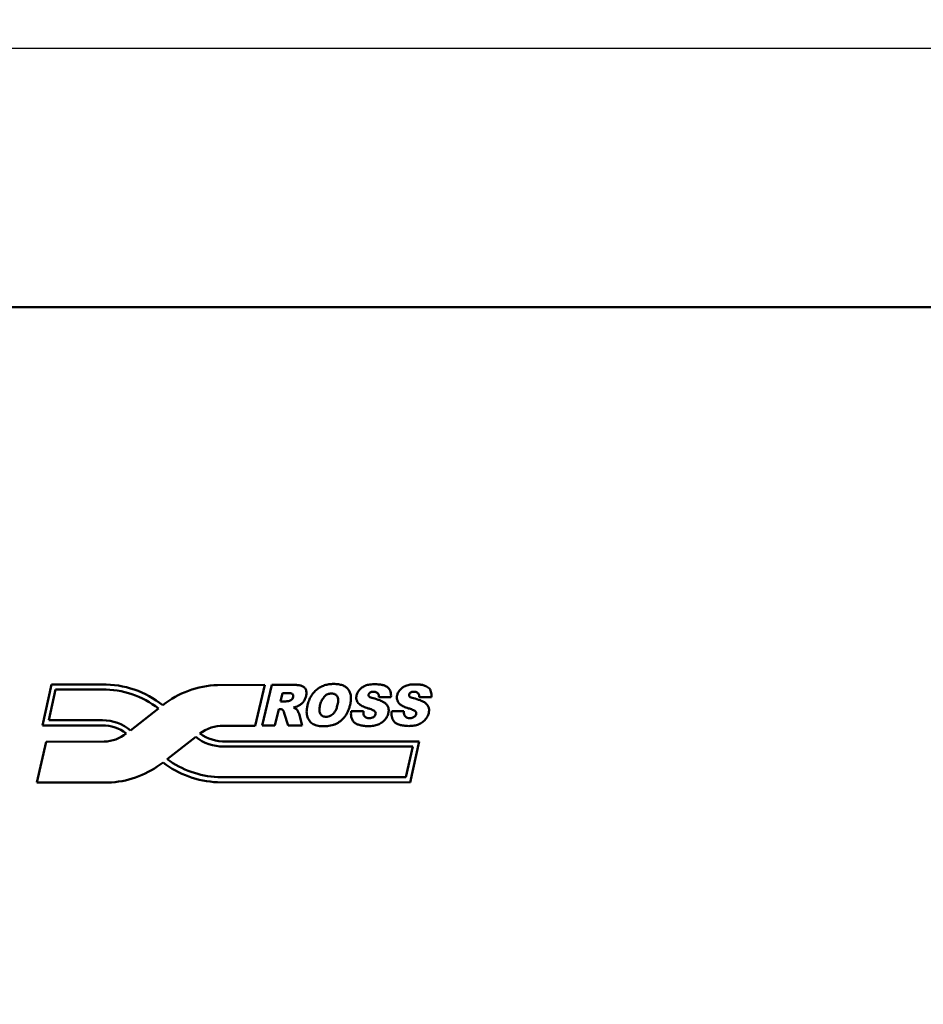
# Model space of a CAD drawing. Header units: inches. Extents: x 1.4 to 53.9, y 1.3 to 58.
# Tile 226 of 227: x 41.6 to 47.3, y 49.1 to 55.4. Entities that reach past the tile are written whole.
import ezdxf

# ---------------------------------------------------------------- set-up
doc = ezdxf.new("R2010")
doc.units = ezdxf.units.IN
doc.header["$MEASUREMENT"] = 0
doc.layers.add('Dimension (ANSI)', color=7, linetype='Continuous', lineweight=25)
doc.layers.add('Visible (ANSI)', color=7, linetype='Continuous', lineweight=50)
doc.styles.add('Note Text (ANSI)', font='tahoma.ttf')
doc.dimstyles.new('Default (ANSI)', dxfattribs={"dimtxt": 0.25, "dimasz": 0.098425, "dimexe": 0.125, "dimexo": 0.0625, "dimgap": 0.031496, "dimtad": 0, "dimtih": 1, "dimtoh": 1, "dimrnd": 1e-08, "dimzin": 4, "dimdsep": 46, "dimtxsty": 'Note Text (ANSI)', "dimcen": 0.09, "dimdle": 0.393701, "dimclrd": 256, "dimclre": 256, "dimclrt": 256, "dimadec": 0, "dimazin": 1, "dimtfac": 1, "dimtofl": 0, "dimtmove": 0, "dimatfit": 3, "dimfxl": 1, "dimtolj": 1, "dimtzin": 4, "dimlwd": -1, "dimlwe": -1, "dimarcsym": 0})

# ---------------------------------------------------------------- blocks, each defined once
blk = doc.blocks.new('*D8')
at = {"layer": 'Defpoints', "color": 0, "transparency": 16777216}
for p in [(51.3302, 55.1945), (17.5862, 52.9111), (51.3302, 52.9061)]:
    blk.add_point(p, dxfattribs=at)
at = {"layer": 'Dimension (ANSI)', "transparency": 16777216}
for p, q in [((17.5862, 52.9736), (17.5862, 55.3195)), ((51.3302, 52.9686), (51.3302, 55.3195)), ((17.6846, 55.1945), (33.4085, 55.1945)), ((51.2318, 55.1945), (35.5079, 55.1945))]:
    blk.add_line(p, q, dxfattribs=at)
for points in [[(17.6846, 55.2109), (17.6846, 55.1781), (17.5862, 55.1945)], [(51.2318, 55.2109), (51.2318, 55.1781), (51.3302, 55.1945)]]:
    blk.add_solid(points, dxfattribs=at)
at = {"layer": 'Dimension (ANSI)', "transparency": 16777216, "insert": (33.44, 55.3581), "char_height": 0.25, "attachment_point": 1, "style": 'Note Text (ANSI)'}
blk.add_mtext('\\A1;33.74 [857.1]', dxfattribs=at)
blk = doc.blocks.new('*D9')
at = {"layer": 'Defpoints', "color": 0, "transparency": 16777216}
for p in [(50.6902, 53.5461), (46.2049, 35.2944), (52.9737, 35.2944)]:
    blk.add_point(p, dxfattribs=at)
at = {"layer": 'Dimension (ANSI)', "transparency": 16777216}
for p, q in [((50.7527, 53.5461), (53.0987, 53.5461)), ((52.9737, 53.4476), (52.9737, 45.8174)), ((52.9737, 35.3928), (52.9737, 45.4273)), ((46.2674, 35.2944), (53.0987, 35.2944))]:
    blk.add_line(p, q, dxfattribs=at)
for points in [[(52.9573, 53.4476), (52.9901, 53.4476), (52.9737, 53.5461)], [(52.9573, 35.3928), (52.9901, 35.3928), (52.9737, 35.2944)]]:
    blk.add_solid(points, dxfattribs=at)
at = {"layer": 'Dimension (ANSI)', "transparency": 16777216, "insert": (51.9663, 45.7859), "char_height": 0.25, "attachment_point": 1, "style": 'Note Text (ANSI)'}
blk.add_mtext('\\A1;18.25 [463.6]', dxfattribs=at)

msp = doc.modelspace()

# ---------------------------------------------------------------- linework, layer by layer
at = {"layer": 'Visible (ANSI)'}
for p, q in [((50.4909, 53.5511), (18.5862, 53.5511)), ((41.7547, 50.8951), (41.8122, 51.1555)), ((41.7953, 50.9277), (41.8383, 51.123)), ((41.8122, 51.1555), (42.0967, 51.1555)), ((41.8383, 51.123), (42.0967, 51.1229)), ((42.0967, 51.1555), (42.1349, 51.1555)), ((42.0967, 51.1229), (42.1349, 51.1229)), ((42.8667, 51.1512), (43.1673, 51.1534)), ((43.1673, 51.1534), (43.1055, 50.893)), ((43.1503, 50.8939), (43.2126, 51.153)), ((43.2126, 51.153), (43.3461, 51.153)), ((43.2678, 51.048), (43.2804, 51.1007)), ((43.3015, 51.048), (43.2678, 51.048)), ((43.2804, 51.1007), (43.3156, 51.1007)), ((43.9683, 51.0744), (43.8907, 51.074)), ((44.2247, 51.0744), (44.1471, 51.074)), ((42.4921, 51.0032), (42.3155, 50.8629)), ((43.256, 50.999), (43.2307, 50.8939)), ((43.2631, 50.999), (43.256, 50.999)), ((43.2909, 50.973), (43.2874, 50.9836)), ((43.7157, 50.9866), (43.7932, 50.9866)), ((43.9732, 50.9866), (44.0507, 50.9866)), ((42.0997, 50.9277), (41.7953, 50.9277)), ((42.1361, 50.9276), (42.0997, 50.9277)), ((43.3147, 50.8939), (43.2909, 50.973)), ((43.3844, 50.969), (43.4052, 50.8939)), ((42.0996, 50.895), (41.7547, 50.8951)), ((42.1361, 50.8949), (42.0996, 50.895)), ((43.1055, 50.893), (42.9051, 50.893)), ((43.2307, 50.8939), (43.1503, 50.8939)), ((43.4052, 50.8939), (43.3147, 50.8939)), ((41.7187, 50.5331), (41.7782, 50.7916)), ((41.7782, 50.7916), (42.1472, 50.7919)), ((42.548, 50.6799), (42.7285, 50.822)), ((42.9203, 50.7933), (44.1477, 50.7939)), ((44.1477, 50.7939), (44.0896, 50.5332)), ((42.9051, 50.7608), (44.1071, 50.7613)), ((44.1071, 50.7613), (44.0635, 50.5658)), ((44.0635, 50.5658), (42.8687, 50.5664)), ((42.1945, 50.5329), (41.7187, 50.5331)), ((44.0896, 50.5332), (42.867, 50.5339))]:
    msp.add_line(p, q, dxfattribs=at)
for centre, radius, start, end in [((42.142, 50.5514), 0.6041, 51.4135, 90.67668), ((42.1417, 50.5504), 0.5725, 52.26863, 90.68515), ((42.8887, 50.5533), 0.5984, 92.103, 128.17959), ((43.2664, 50.9774), 0.0219, 16.64859, 98.63634), ((42.1376, 50.6508), 0.2768, 50.00767, 90.31896), ((42.1385, 50.6524), 0.2425, 52.13638, 90.56348), ((42.9005, 50.6559), 0.2371, 88.89433, 127.86485), ((42.1404, 51.0252), 0.2334, 271.67312, 309.01019), ((42.9039, 51.0425), 0.2817, 231.49801, 270.23281), ((42.9113, 51.0629), 0.2697, 234.56614, 271.91203), ((42.9011, 51.1678), 0.6023, 234.1023, 266.91642), ((42.1501, 51.1322), 0.6009, 274.22919, 308.09442), ((42.8952, 51.1523), 0.619, 232.79838, 267.3922)]:
    msp.add_arc(centre, radius, start, end, dxfattribs=at)
for points, knots in [([(43.3461, 51.153), (43.3532, 51.1528), (43.3685, 51.1523), (43.3898, 51.1494), (43.4099, 51.1445), (43.4239, 51.1314), (43.4318, 51.1135), (43.4321, 51.0922), (43.4278, 51.0744), (43.421, 51.0578), (43.4116, 51.0434), (43.397, 51.0292), (43.3767, 51.0155), (43.3595, 51.011), (43.3491, 51.0082)], [0, 0, 0, 0, 0.0547325, 0.11599, 0.1646122, 0.2091743, 0.2565948, 0.3099678, 0.3681709, 0.3948245, 0.4465714, 0.4976937, 0.5495685, 0.6314245, 0.6314245, 0.6314245, 0.6314245]), ([(43.4978, 51.1231), (43.5051, 51.129), (43.5207, 51.1394), (43.5467, 51.1506), (43.5752, 51.1573), (43.6051, 51.1593), (43.6342, 51.1575), (43.6601, 51.1512), (43.6815, 51.1402), (43.6979, 51.1244), (43.709, 51.1045), (43.7144, 51.081), (43.7143, 51.0543), (43.7097, 51.0283), (43.703, 51.0045), (43.6954, 50.9847), (43.6863, 50.9669), (43.6758, 50.9511), (43.6638, 50.9372), (43.6505, 50.9249), (43.6359, 50.9143), (43.6201, 50.9053), (43.6029, 50.8981), (43.5843, 50.8931), (43.5645, 50.8901), (43.5438, 50.8892), (43.5181, 50.8902), (43.4896, 50.895), (43.4657, 50.9075), (43.452, 50.9214), (43.4438, 50.9338), (43.4375, 50.948), (43.4336, 50.9644), (43.4325, 50.9827), (43.434, 51.0028), (43.4387, 51.027), (43.4469, 51.0536), (43.46, 51.0806), (43.4769, 51.1041), (43.4906, 51.1172), (43.4978, 51.1231)], [-1, -1, -1, -1, -0.968114, -0.936237, -0.903319, -0.868421, -0.833973, -0.804127, -0.777588, -0.752549, -0.72744, -0.700787, -0.670898, -0.636557, -0.610713, -0.586567, -0.563899, -0.542441, -0.521681, -0.501217, -0.480774, -0.460071, -0.43894, -0.417144, -0.394382, -0.370375, -0.346537, -0.306072, -0.272577, -0.256409, -0.239771, -0.222094, -0.203149, -0.182516, -0.159697, -0.134327, -0.098303, -0.064512, -0.032074, 0, 0, 0, 0]), ([(43.8907, 51.074), (43.8909, 51.0763), (43.8916, 51.0825), (43.8893, 51.0915), (43.8848, 51.1003), (43.8772, 51.1052), (43.8688, 51.1088), (43.8608, 51.1091), (43.8526, 51.1096), (43.8449, 51.1082), (43.8362, 51.1046), (43.8282, 51.0976), (43.8242, 51.0868), (43.8302, 51.0771), (43.8406, 51.072), (43.8636, 51.0658), (43.8923, 51.0568), (43.919, 51.0455), (43.9332, 51.0354), (43.9407, 51.0281), (43.9466, 51.0201), (43.9506, 51.0115), (43.953, 51.0023), (43.954, 50.9928), (43.9535, 50.9828), (43.9515, 50.972), (43.9479, 50.9606), (43.9424, 50.949), (43.9353, 50.938), (43.9267, 50.9277), (43.9168, 50.9183), (43.9056, 50.9102), (43.8933, 50.9034), (43.88, 50.898), (43.8655, 50.894), (43.8437, 50.8904), (43.8164, 50.8902), (43.7862, 50.8931), (43.7614, 50.8989), (43.742, 50.9076), (43.7285, 50.9201), (43.7204, 50.9348), (43.7153, 50.9508), (43.7136, 50.9684), (43.715, 50.9804), (43.7157, 50.9866)], [0, 0, 0, 0, 0.017539, 0.047221, 0.069599, 0.091147, 0.11394, 0.138308, 0.151458, 0.17643, 0.197718, 0.22213, 0.256885, 0.273203, 0.304011, 0.34224, 0.455623, 0.532878, 0.561658, 0.58805, 0.612731, 0.63648, 0.660154, 0.684239, 0.7093, 0.735855, 0.768007, 0.800312, 0.833349, 0.867634, 0.902476, 0.937267, 0.97253, 1.008796, 1.046739, 1.087108, 1.176698, 1.254021, 1.317873, 1.370111, 1.414122, 1.455395, 1.49705, 1.540962, 1.588777, 1.588777, 1.588777, 1.588777]), ([(43.7932, 50.9866), (43.7929, 50.982), (43.7922, 50.9726), (43.7951, 50.9599), (43.8021, 50.951), (43.8104, 50.9447), (43.8198, 50.9414), (43.8294, 50.9413), (43.8393, 50.9409), (43.849, 50.9436), (43.8576, 50.948), (43.8655, 50.9543), (43.8717, 50.9647), (43.8714, 50.9763), (43.8664, 50.9851), (43.8578, 50.99), (43.8476, 50.9959), (43.8355, 50.9998), (43.821, 51.0036), (43.8069, 51.0081), (43.7924, 51.0146), (43.7787, 51.0217), (43.7661, 51.0307), (43.7564, 51.0416), (43.7518, 51.0516), (43.748, 51.0615), (43.7476, 51.0733), (43.7494, 51.0859), (43.753, 51.0971), (43.7575, 51.1066), (43.7635, 51.1157), (43.7707, 51.1243), (43.7793, 51.1323), (43.7892, 51.1393), (43.8004, 51.1453), (43.8128, 51.1503), (43.8268, 51.154), (43.8436, 51.1567), (43.8613, 51.156), (43.8783, 51.1572), (43.8914, 51.1552), (43.9058, 51.1541), (43.9193, 51.1513), (43.9306, 51.146), (43.9409, 51.1422), (43.9508, 51.1349), (43.9606, 51.1234), (43.9665, 51.1091), (43.9689, 51.0924), (43.9685, 51.0807), (43.9683, 51.0744)], [0, 0, 0, 0, 0.035008, 0.072048, 0.095267, 0.119892, 0.151286, 0.168337, 0.193225, 0.226249, 0.243685, 0.266965, 0.302413, 0.331091, 0.351864, 0.376006, 0.404571, 0.442267, 0.472142, 0.519199, 0.554356, 0.593098, 0.636378, 0.672085, 0.702877, 0.719309, 0.753192, 0.790391, 0.816337, 0.842718, 0.870056, 0.898791, 0.928594, 0.959155, 0.991024, 1.024673, 1.061051, 1.101343, 1.153867, 1.195212, 1.23079, 1.254376, 1.30561, 1.334269, 1.349976, 1.389089, 1.425782, 1.463666, 1.505494, 1.553344, 1.553344, 1.553344, 1.553344]), ([(44.1471, 51.074), (44.1473, 51.0763), (44.1479, 51.0824), (44.1456, 51.0914), (44.1411, 51.1002), (44.1336, 51.105), (44.1253, 51.1085), (44.1173, 51.1088), (44.1091, 51.1093), (44.1014, 51.1079), (44.0928, 51.1043), (44.0849, 51.0973), (44.0809, 51.0865), (44.0869, 51.0769), (44.0972, 51.0718), (44.1201, 51.0658), (44.1487, 51.0569), (44.1753, 51.0458), (44.1894, 51.0357), (44.197, 51.0284), (44.2028, 51.0205), (44.2068, 51.0119), (44.2093, 51.0029), (44.2103, 50.9934), (44.2098, 50.9835), (44.2079, 50.9727), (44.2043, 50.9613), (44.1989, 50.9498), (44.1918, 50.9388), (44.1833, 50.9285), (44.1734, 50.9192), (44.1623, 50.911), (44.1502, 50.9043), (44.1369, 50.8988), (44.1225, 50.8948), (44.1008, 50.8913), (44.0736, 50.8909), (44.0436, 50.8938), (44.0189, 50.8995), (43.9995, 50.908), (43.9861, 50.9205), (43.978, 50.9351), (43.9729, 50.951), (43.9712, 50.9685), (43.9725, 50.9804), (43.9732, 50.9866)], [0, 0, 0, 0, 0.017448, 0.046976, 0.06924, 0.090676, 0.113351, 0.137593, 0.150675, 0.175518, 0.196696, 0.220981, 0.255557, 0.271791, 0.302439, 0.340471, 0.453268, 0.530123, 0.558754, 0.58501, 0.609563, 0.633189, 0.656741, 0.680702, 0.705634, 0.732051, 0.764037, 0.796174, 0.829041, 0.863148, 0.897811, 0.932422, 0.967502, 1.003581, 1.041328, 1.081488, 1.170614, 1.247538, 1.31106, 1.363028, 1.406812, 1.447871, 1.48931, 1.532996, 1.580564, 1.580564, 1.580564, 1.580564]), ([(44.0507, 50.9866), (44.0504, 50.982), (44.0498, 50.9727), (44.0526, 50.9601), (44.0597, 50.9513), (44.068, 50.945), (44.0773, 50.9417), (44.0868, 50.9416), (44.0967, 50.9412), (44.1063, 50.944), (44.1149, 50.9484), (44.1227, 50.9547), (44.1289, 50.965), (44.1285, 50.9766), (44.1235, 50.9853), (44.115, 50.9901), (44.1048, 50.996), (44.0928, 50.9999), (44.0783, 51.0035), (44.0643, 51.008), (44.0499, 51.0145), (44.0362, 51.0214), (44.0237, 51.0304), (44.0139, 51.0412), (44.0094, 51.0511), (44.0056, 51.061), (44.0051, 51.0727), (44.0069, 51.0852), (44.0104, 51.0965), (44.0149, 51.1059), (44.0208, 51.1149), (44.028, 51.1235), (44.0365, 51.1315), (44.0464, 51.1385), (44.0574, 51.1445), (44.0698, 51.1495), (44.0837, 51.1532), (44.1004, 51.156), (44.118, 51.1553), (44.1349, 51.1566), (44.1479, 51.1546), (44.1623, 51.1535), (44.1757, 51.1508), (44.187, 51.1455), (44.1973, 51.1418), (44.2071, 51.1346), (44.2169, 51.1232), (44.2228, 51.1089), (44.2252, 51.0923), (44.2249, 51.0806), (44.2247, 51.0744)], [0, 0, 0, 0, 0.034828, 0.071676, 0.094776, 0.119274, 0.150506, 0.167469, 0.192228, 0.225082, 0.242428, 0.265588, 0.300853, 0.329383, 0.350049, 0.374067, 0.402484, 0.439985, 0.469706, 0.516521, 0.551496, 0.590039, 0.633095, 0.668618, 0.69925, 0.715598, 0.749306, 0.786314, 0.812126, 0.83837, 0.865567, 0.894155, 0.923803, 0.954207, 0.985912, 1.019387, 1.055577, 1.095661, 1.147914, 1.189046, 1.224441, 1.247905, 1.298874, 1.327386, 1.343012, 1.381923, 1.418426, 1.456115, 1.497728, 1.545331, 1.545331, 1.545331, 1.545331]), ([(43.3156, 51.1007), (43.3189, 51.1006), (43.3285, 51.1004), (43.3434, 51.098), (43.3496, 51.0834), (43.3468, 51.0706), (43.3385, 51.0577), (43.3221, 51.0498), (43.309, 51.0487), (43.3015, 51.048)], [0, 0, 0, 0, 0.0253521, 0.074433, 0.0998905, 0.1370967, 0.1699654, 0.2132654, 0.2700097, 0.2700097, 0.2700097, 0.2700097]), ([(43.5473, 51.0805), (43.5514, 51.0847), (43.5627, 51.0924), (43.5843, 51.0988), (43.6089, 51.0978), (43.6282, 51.0828), (43.6324, 51.0627), (43.6336, 51.0442), (43.6273, 51.024), (43.6232, 51.0031), (43.6125, 50.9831), (43.6018, 50.9669), (43.5864, 50.9561), (43.571, 50.9505), (43.5522, 50.9489), (43.5332, 50.9521), (43.5174, 50.9669), (43.5142, 50.9862), (43.5138, 51.0096), (43.521, 51.0345), (43.5293, 51.0579), (43.5403, 51.0711), (43.5442, 51.0792), (43.5473, 51.0805), (43.5473, 51.0805)], [-1, -1, -1, -1, -0.9582, -0.905201, -0.842221, -0.79048, -0.746136, -0.701228, -0.660633, -0.597611, -0.55109, -0.500466, -0.46192, -0.419619, -0.386209, -0.328657, -0.288991, -0.241245, -0.195569, -0.123329, -0.058847, -0.022867, -0.000007, 0, 0, 0, 0]), ([(43.3491, 51.0082), (43.3528, 51.0068), (43.3593, 51.0042), (43.3674, 50.9995), (43.3726, 50.9928), (43.3772, 50.985), (43.3817, 50.9768), (43.3836, 50.9713), (43.3844, 50.969)], [0, 0, 0, 0, 0.0309312, 0.0530883, 0.0697285, 0.0954807, 0.1219034, 0.1404738, 0.1404738, 0.1404738, 0.1404738])]:
    msp.add_open_spline(points, degree=3, knots=knots, dxfattribs=at)

# ---------------------------------------------------------------- dimensions: what is measured, and where the dimension line sits
at = {"layer": 'Dimension (ANSI)'}
for base, p1, p2, angle, override, picture, middle in [((51.3302, 55.1945), (17.5862, 52.9111), (51.3302, 52.9061), 180, {"dimtih": 0, "dimtoh": 0, "dimdec": 2, "dimtp": 0, "dimtm": 0, "dimtdec": 2, "dimatfit": 1}, '*D8', (34.4582, 55.1945)), ((52.9737, 35.2944), (50.6902, 53.5461), (46.2049, 35.2944), 90, {"dimdec": 2, "dimtp": 0, "dimtm": 0, "dimtdec": 2, "dimatfit": 1}, '*D9', (52.9737, 45.6223))]:
    dim = msp.add_linear_dim(base=base, p1=p1, p2=p2, angle=angle, dimstyle='Default (ANSI)', override=override, dxfattribs=at)
    dim.commit()
    dim.dimension.update_dxf_attribs({"geometry": picture, "text_midpoint": middle, "dimtype": 160})

doc.saveas('drawing.dxf')
